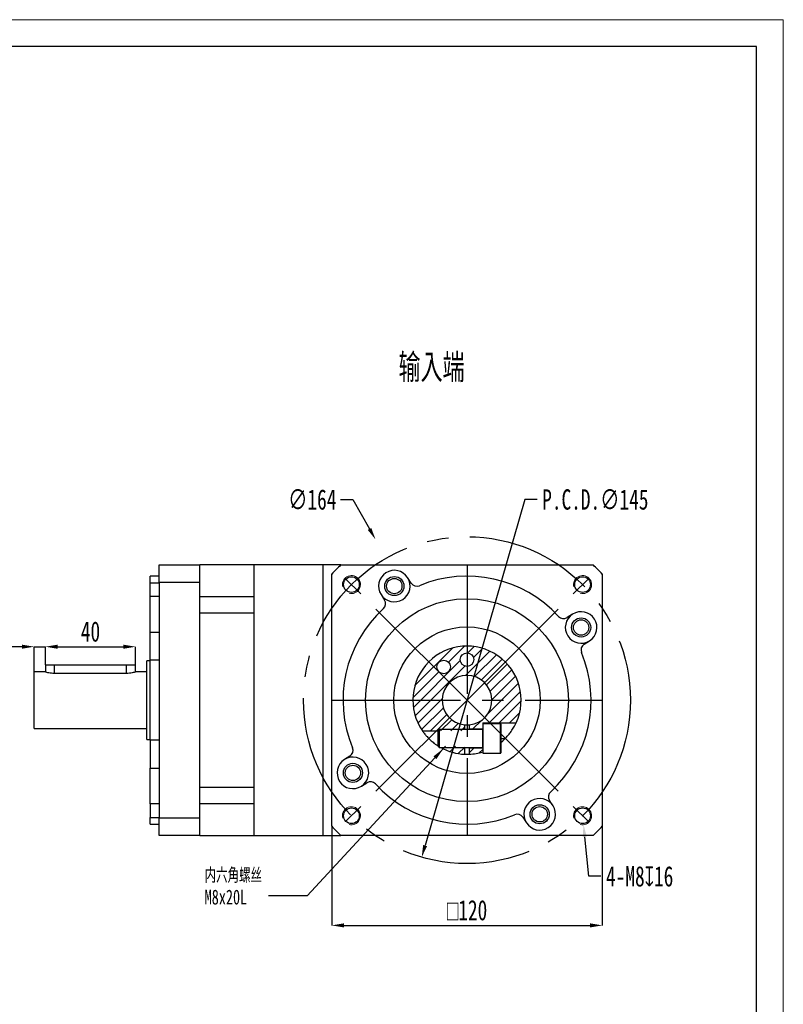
# Model space of a CAD drawing. Header units: millimetres. Extents: x 1515 to 1850, y 414 to 651.
# Tile 4 of 4: x 1737 to 1850, y 505 to 651. Entities that reach past the tile are written whole.
import ezdxf

# ---------------------------------------------------------------- set-up
doc = ezdxf.new("R2010")
doc.units = ezdxf.units.MM
doc.linetypes.add('CENTER2', pattern=[28.575, 19.05, -3.175, 3.175, -3.175])
doc.layers.add('3中心线层', color=1, linetype='CENTER2')
doc.layers.add('6文字层', color=3, linetype='Continuous')
doc.layers.add('SLD-0', color=7, linetype='Continuous', lineweight=18)
doc.layers.add('图框_外框线', color=7, linetype='Continuous', lineweight=18)
doc.styles.add('SLDTEXTSTYLE0', font='TXT', dxfattribs={"width": 0.7, "bigfont": 'bigfont'})
doc.styles.add('SLDTEXTSTYLE1', font='TXT', dxfattribs={"width": 0.7})
doc.dimstyles.new('SLDDIMSTYLE1', dxfattribs={"dimtxt": 3, "dimasz": 1.8, "dimexe": 0, "dimexo": 0.0625, "dimgap": 0.75, "dimtad": 0, "dimtih": 1, "dimtoh": 1, "dimlfac": 3, "dimrnd": 1e-09, "dimzin": 12, "dimdsep": 46, "dimtxsty": 'SLDTEXTSTYLE1', "dimsah": 1, "dimcen": 0, "dimadec": 0, "dimazin": 3, "dimtfac": 1, "dimtofl": 0, "dimtmove": 0, "dimatfit": 3, "dimfxl": 1, "dimfrac": 2, "dimtolj": 1, "dimtzin": 12, "dimarcsym": 0})
doc.dimstyles.new('SLDDIMSTYLE11', dxfattribs={"dimtxt": 3, "dimasz": 1.8, "dimexe": 0, "dimexo": 0.0625, "dimgap": 0.75, "dimtad": 0, "dimtih": 1, "dimtoh": 1, "dimlfac": 3, "dimrnd": 1e-09, "dimzin": 12, "dimdsep": 46, "dimtxsty": 'SLDTEXTSTYLE1', "dimsah": 1, "dimcen": 0, "dimadec": 0, "dimazin": 3, "dimtfac": 1, "dimtofl": 0, "dimtmove": 0, "dimatfit": 3, "dimfxl": 1, "dimfrac": 2, "dimtolj": 1, "dimtzin": 12, "dimarcsym": 0})
doc.dimstyles.new('SLDDIMSTYLE12', dxfattribs={"dimtxt": 0.18, "dimasz": 1.8, "dimexe": 0, "dimexo": 0.0625, "dimgap": 0, "dimtad": 0, "dimtih": 1, "dimtoh": 1, "dimdec": 0, "dimrnd": 1e-09, "dimzin": 0, "dimdsep": 46, "dimtxsty": 'Standard', "dimsah": 1, "dimcen": 0.09, "dimadec": 0, "dimazin": 0, "dimtfac": 1.8, "dimtdec": 0, "dimtofl": 0, "dimtmove": 0, "dimatfit": 3, "dimfxl": 1, "dimfrac": 2, "dimtolj": 1, "dimtzin": 0, "dimarcsym": 0})
doc.dimstyles.new('SLDDIMSTYLE2', dxfattribs={"dimtxt": 3, "dimasz": 1.8, "dimexe": 0, "dimexo": 0.0625, "dimgap": 0.75, "dimtad": 1, "dimlfac": 3, "dimrnd": 1e-09, "dimzin": 12, "dimdsep": 46, "dimtxsty": 'SLDTEXTSTYLE1', "dimsah": 1, "dimcen": 0.09, "dimadec": 0, "dimazin": 3, "dimtfac": 1, "dimtofl": 0, "dimtmove": 0, "dimatfit": 3, "dimfxl": 1, "dimfrac": 2, "dimtolj": 1, "dimtzin": 12, "dimarcsym": 0})
doc.dimstyles.new('SLDDIMSTYLE3', dxfattribs={"dimtxt": 3, "dimasz": 1.8, "dimexe": 0, "dimexo": 0.0625, "dimgap": 0.75, "dimtad": 0, "dimtih": 1, "dimtoh": 1, "dimlfac": 3, "dimrnd": 1e-09, "dimzin": 12, "dimdsep": 46, "dimtxsty": 'SLDTEXTSTYLE1', "dimsah": 1, "dimcen": 0, "dimadec": 0, "dimazin": 3, "dimtfac": 1, "dimtofl": 0, "dimtmove": 0, "dimatfit": 3, "dimfxl": 1, "dimfrac": 2, "dimtolj": 1, "dimtzin": 12, "dimarcsym": 0})
doc.dimstyles.new('SLDDIMSTYLE5', dxfattribs={"dimtxt": 3, "dimasz": 1.8, "dimexe": 0, "dimexo": 0.0625, "dimgap": 0.75, "dimtad": 1, "dimlfac": 3, "dimrnd": 1e-09, "dimzin": 12, "dimdsep": 46, "dimtxsty": 'SLDTEXTSTYLE1', "dimsah": 1, "dimcen": 0.09, "dimadec": 0, "dimazin": 3, "dimtfac": 1, "dimtmove": 0, "dimatfit": 0, "dimfxl": 1, "dimfrac": 2, "dimtolj": 1, "dimtzin": 12, "dimarcsym": 0})
pattern_1 = [(45, (1539.058, 434.0002), (-0.7483547, 0.7483547), [])]

# ---------------------------------------------------------------- blocks, each defined once
blk = doc.blocks.new('*D102')
at = {"layer": '6文字层', "color": 0, "lineweight": -2}
for p, q in [((1737.02, 558.11), (1732.32, 558.11)), ((1738.82, 554.44), (1738.82, 558.11)), ((1738.82, 558.11), (1740.48, 558.11)), ((1740.48, 555.44), (1740.48, 558.11)), ((1742.28, 558.11), (1744.08, 558.11))]:
    blk.add_line(p, q, dxfattribs=at)
at = {"layer": '6文字层', "color": 0}
for points in [[(1737.02, 557.81), (1737.02, 558.41), (1738.82, 558.11)], [(1742.28, 558.41), (1742.28, 557.81), (1740.48, 558.11)]]:
    blk.add_solid(points, dxfattribs=at)
at = {"layer": 'Defpoints', "color": 0}
for p in [(1740.48, 558.11), (1740.48, 555.37), (1738.82, 554.37)]:
    blk.add_point(p, dxfattribs=at)
at = {"layer": '6文字层', "color": 0, "insert": (1733.77, 561.86), "char_height": 3, "attachment_point": 2, "style": 'SLDTEXTSTYLE1'}
blk.add_mtext('\\A1;5', dxfattribs=at)
blk = doc.blocks.new('*D103')
at = {"layer": '6文字层', "color": 0, "lineweight": -2}
for p, q in [((1740.48, 555.44), (1740.48, 558.11)), ((1742.28, 558.11), (1752.02, 558.11)), ((1753.82, 555.44), (1753.82, 558.11))]:
    blk.add_line(p, q, dxfattribs=at)
at = {"layer": '6文字层', "color": 0}
for points in [[(1742.28, 558.41), (1742.28, 557.81), (1740.48, 558.11)], [(1752.02, 557.81), (1752.02, 558.41), (1753.82, 558.11)]]:
    blk.add_solid(points, dxfattribs=at)
at = {"layer": 'Defpoints', "color": 0}
for p in [(1753.82, 558.11), (1740.48, 555.37), (1753.82, 555.37)]:
    blk.add_point(p, dxfattribs=at)
at = {"layer": '6文字层', "color": 0, "insert": (1747.15, 561.86), "char_height": 3, "attachment_point": 2, "style": 'SLDTEXTSTYLE1'}
blk.add_mtext('\\A1;40', dxfattribs=at)
blk = doc.blocks.new('*D104')
at = {"layer": '6文字层', "color": 0, "lineweight": -2}
for p, q in [((1811.38, 579.88), (1796.62, 528.72)), ((1813.18, 579.88), (1811.38, 579.88))]:
    blk.add_line(p, q, dxfattribs=at)
at = {"layer": '6文字层', "color": 0}
blk.add_solid([(1796.33, 528.8), (1796.91, 528.63), (1796.12, 526.99)], dxfattribs=at)
at = {"layer": 'Defpoints', "color": 0}
for p in [(1809.51, 573.43), (1796.12, 526.99)]:
    blk.add_point(p, dxfattribs=at)
at = {"layer": '6文字层', "color": 0, "insert": (1813.93, 581.38), "char_height": 3, "attachment_point": 1, "style": 'SLDTEXTSTYLE1'}
blk.add_mtext('\\A1;P.C.D.∅145', dxfattribs=at)
blk = doc.blocks.new('*D105')
at = {"layer": '6文字层', "color": 0, "lineweight": -2}
for p, q in [((1820.82, 524.17), (1820.22, 530)), ((1822.62, 524.17), (1820.82, 524.17))]:
    blk.add_line(p, q, dxfattribs=at)
at = {"layer": '6文字层', "color": 0}
blk.add_solid([(1820.52, 530.03), (1819.92, 529.97), (1820.04, 531.79)], dxfattribs=at)
at = {"layer": 'Defpoints', "color": 0}
for p in [(1819.77, 534.44), (1820.04, 531.79)]:
    blk.add_point(p, dxfattribs=at)
at = {"layer": '6文字层', "color": 0, "insert": (1823.37, 525.67), "char_height": 3, "attachment_point": 1, "style": 'SLDTEXTSTYLE1'}
blk.add_mtext('\\A1;4-M8{\\fGDT;x}16', dxfattribs=at)
blk = doc.blocks.new('*D106')
at = {"layer": '6文字层', "color": 0, "lineweight": -2}
for p, q in [((1784.12, 579.88), (1785.92, 579.88)), ((1785.92, 579.88), (1788.4, 575.52))]:
    blk.add_line(p, q, dxfattribs=at)
at = {"layer": '6文字层', "color": 0}
blk.add_solid([(1788.14, 575.38), (1788.66, 575.67), (1789.29, 573.96)], dxfattribs=at)
at = {"layer": 'Defpoints', "color": 0}
for p in [(1789.29, 573.96), (1816.34, 526.45)]:
    blk.add_point(p, dxfattribs=at)
at = {"layer": '6文字层', "color": 0, "insert": (1776.37, 581.38), "char_height": 3, "attachment_point": 1, "style": 'SLDTEXTSTYLE1'}
blk.add_mtext('\\A1;∅164', dxfattribs=at)
blk = doc.blocks.new('*D107')
at = {"layer": '6文字层', "color": 0, "lineweight": -2}
for p, q in [((1782.82, 531.51), (1782.82, 516.91)), ((1822.82, 531.51), (1822.82, 516.91)), ((1784.62, 516.91), (1821.02, 516.91))]:
    blk.add_line(p, q, dxfattribs=at)
at = {"layer": '6文字层', "color": 0}
for points in [[(1784.62, 517.21), (1784.62, 516.61), (1782.82, 516.91)], [(1821.02, 516.61), (1821.02, 517.21), (1822.82, 516.91)]]:
    blk.add_solid(points, dxfattribs=at)
at = {"layer": 'Defpoints', "color": 0}
for p in [(1782.82, 531.58), (1822.82, 531.58), (1822.82, 516.91)]:
    blk.add_point(p, dxfattribs=at)
at = {"layer": '6文字层', "color": 0, "insert": (1802.82, 520.66), "char_height": 3, "attachment_point": 2, "style": 'SLDTEXTSTYLE1'}
blk.add_mtext('\\A1;{\\fGDT;o}120', dxfattribs=at)
blk = doc.blocks.new('SW_NOTE_4')
at = {"layer": 'SLD-0', "color": 0, "char_height": 2.2, "attachment_point": 1}
for s, insert, style in [('内六角螺丝', (-9.46, 4.1), 'SLDTEXTSTYLE0'), ('M8x20L', (-9.46, 0.9), 'SLDTEXTSTYLE1')]:
    blk.add_mtext(s, dxfattribs=dict(at, insert=insert, style=style))

msp = doc.modelspace()

# ---------------------------------------------------------------- hatches: boundary and pattern name
at = {"linetype": 'Continuous', "lineweight": 18}
h = msp.add_hatch(dxfattribs=at)
h.set_pattern_fill('ANSI31', scale=0.333333, style=0)
h.set_pattern_definition(pattern_1)
edge = h.paths.add_edge_path(flags=0)
edge.add_line((1805.150053, 546.872867), (1810.089125, 546.872867))
edge.add_arc((1802.81672, 550.206353), 8, 335.37448108, 574.52083525)
edge.add_line((1796.225359, 545.672706), (1802.483387, 545.672706))
edge.add_line((1802.483387, 545.672706), (1802.483387, 546.554869))
edge.add_arc((1802.81672, 550.206353), 3.666667, -84.78409143, 264.78409143, ccw=False)
edge.add_line((1803.150053, 546.554869), (1803.150053, 545.956102))
edge.add_line((1803.150053, 545.956102), (1805.150053, 545.956102))
edge.add_line((1805.150053, 545.956102), (1805.150053, 546.872867))
edge = h.paths.add_edge_path(flags=0)
edge.add_arc((1802.81672, 556.206353), 1, 0, 360)
edge = h.paths.add_edge_path(flags=0)
edge.add_arc((1799.375261, 555.121265), 1, 0, 360)
h = msp.add_hatch(dxfattribs=at)
h.set_pattern_fill('ANSI31', scale=0.333333, style=0)
h.set_pattern_definition(pattern_1)
edge = h.paths.add_edge_path(flags=0)
edge.add_line((1802.483387, 542.213301), (1802.483387, 543.406667))
edge.add_line((1802.483387, 543.406667), (1798.601952, 543.406667))
edge.add_arc((1802.81672, 550.206353), 8, 238.20740374, 267.61198454)
h = msp.add_hatch(dxfattribs=at)
h.set_pattern_fill('ANSI31', scale=0.333333, style=0)
h.set_pattern_definition(pattern_1)
edge = h.paths.add_edge_path(flags=0)
edge.add_line((1805.150053, 542.554193), (1805.150053, 543.123271))
edge.add_line((1805.150053, 543.123271), (1803.150053, 543.123271))
edge.add_line((1803.150053, 543.123271), (1803.150053, 542.213301))
edge.add_arc((1802.81672, 550.206353), 8, 272.38801546, 286.9577633)

# ---------------------------------------------------------------- linework, layer by layer
at = {"color": 7, "linetype": 'Continuous', "lineweight": 25}
for p, q in [((1757.316719, 570.206353), (1763.316721, 570.206353)), ((1757.316719, 567.591692), (1757.316719, 570.206353)), ((1771.316722, 570.206353), (1763.316721, 570.206353)), ((1763.316721, 567.591692), (1763.316721, 570.206353)), ((1781.483387, 570.206353), (1771.316722, 570.206353)), ((1771.316722, 570.206353), (1771.316722, 565.46842)), ((1771.316722, 570.206353), (1771.316722, 550.206354)), ((1784.150054, 570.206353), (1781.483387, 570.206353)), ((1781.483387, 570.206353), (1781.483387, 550.206354)), ((1781.483387, 570.206353), (1781.483387, 530.206354)), ((1782.816721, 568.87302), (1784.150054, 570.206353)), ((1784.185802, 570.206353), (1821.447638, 570.206353)), ((1821.483386, 570.206353), (1822.81672, 568.87302)), ((1757.316719, 568.539686), (1755.983388, 568.539686)), ((1755.983388, 567.564346), (1755.983388, 568.539686)), ((1782.816721, 531.575435), (1782.816721, 568.837271)), ((1794.552401, 567.521438), (1794.038641, 568.327881)), ((1822.81672, 568.837271), (1822.81672, 531.575435)), ((1755.983388, 567.564346), (1757.316719, 567.564346)), ((1755.983388, 565.542343), (1755.983388, 567.564346)), ((1757.316719, 567.591692), (1757.316719, 532.821014)), ((1763.316721, 567.591692), (1757.316719, 567.591692)), ((1763.316721, 550.206354), (1763.316721, 567.591692)), ((1757.316719, 565.542343), (1755.983388, 565.542343)), ((1755.983388, 560.252174), (1755.983388, 565.542343)), ((1771.316722, 565.46842), (1763.316721, 565.46842)), ((1790.102815, 565.820483), (1790.616575, 565.01404)), ((1763.316721, 563.131883), (1771.316722, 563.131883)), ((1771.316722, 563.131883), (1771.316722, 537.280824)), ((1818.43085, 562.920258), (1817.624406, 562.406498)), ((1755.983388, 556.106453), (1755.983388, 560.252174)), ((1755.983388, 560.252174), (1757.316719, 560.252174)), ((1820.131805, 558.47067), (1820.938248, 558.984431)), ((1757.316719, 556.106453), (1755.983388, 556.106453)), ((1755.983388, 544.306252), (1755.983388, 556.106453)), ((1740.483389, 555.37302), (1740.483389, 554.37302)), ((1741.81672, 555.37302), (1740.483389, 555.37302)), ((1752.483388, 555.37302), (1741.81672, 555.37302)), ((1753.816719, 555.37302), (1752.483388, 555.37302)), ((1753.816719, 554.37302), (1753.816719, 555.37302)), ((1755.983388, 556.039686), (1755.483384, 556.039686)), ((1755.483384, 544.37302), (1755.483384, 556.039686)), ((1740.483389, 554.37302), (1738.816718, 554.37302)), ((1738.816718, 546.039687), (1738.816718, 554.37302)), ((1752.483388, 554.153926), (1741.81672, 554.153926)), ((1755.483384, 554.37302), (1753.816719, 554.37302)), ((1763.316721, 532.821014), (1763.316721, 550.206354)), ((1771.316722, 550.206354), (1771.316722, 530.206354)), ((1781.483387, 550.206354), (1781.483387, 530.206354)), ((1738.816718, 546.039687), (1755.483384, 546.039687)), ((1798.691713, 545.87302), (1798.483387, 545.512186)), ((1805.083387, 545.87302), (1798.691713, 545.87302)), ((1798.691713, 545.87302), (1798.691713, 544.986108)), ((1802.483386, 545.87302), (1802.483386, 546.55487)), ((1803.150053, 546.55487), (1803.150053, 545.956102)), ((1803.150053, 545.956102), (1805.150053, 545.956102)), ((1803.150053, 545.87302), (1803.150053, 545.956102)), ((1805.150053, 546.872868), (1810.089125, 546.872868)), ((1805.150053, 546.872868), (1805.150053, 546.706353)), ((1807.783387, 546.706353), (1805.150053, 546.706353)), ((1805.150053, 546.706353), (1805.150053, 545.265122)), ((1807.816719, 546.673019), (1807.816719, 542.406352)), ((1796.225359, 545.672706), (1798.576062, 545.672706)), ((1798.483387, 545.512186), (1798.483387, 544.865297)), ((1798.483387, 544.865297), (1798.483387, 543.567187)), ((1798.691713, 544.986108), (1798.691713, 543.206353)), ((1805.150053, 545.265122), (1805.150053, 542.373021)), ((1755.483384, 544.37302), (1755.983388, 544.37302)), ((1755.983388, 544.306252), (1755.983388, 540.160533)), ((1757.316719, 544.306252), (1755.983388, 544.306252)), ((1798.483387, 543.567187), (1798.691713, 543.206353)), ((1798.691713, 543.206353), (1805.083387, 543.206353)), ((1802.483386, 542.2133), (1802.483386, 543.206353)), ((1803.150053, 543.123272), (1803.150053, 543.206353)), ((1805.150053, 543.123272), (1803.150053, 543.123272)), ((1803.150053, 543.123272), (1803.150053, 542.2133)), ((1785.501634, 541.942034), (1784.695191, 541.428274)), ((1805.150053, 542.373021), (1807.783387, 542.373021)), ((1755.983388, 540.160533), (1757.316719, 540.160533)), ((1755.983388, 534.870363), (1755.983388, 540.160533)), ((1771.316722, 537.280824), (1763.316721, 537.280824)), ((1787.202589, 537.492448), (1788.009033, 538.006208)), ((1757.316719, 534.870363), (1755.983388, 534.870363)), ((1755.983388, 534.870363), (1755.983388, 532.84836)), ((1763.316721, 534.944287), (1771.316722, 534.944287)), ((1771.316722, 534.944287), (1771.316722, 530.206354)), ((1815.530625, 534.592223), (1815.016865, 535.398666)), ((1755.983388, 532.84836), (1757.316719, 532.84836)), ((1755.983388, 531.873019), (1755.983388, 532.84836)), ((1757.316719, 532.821014), (1763.316721, 532.821014)), ((1757.316719, 530.206354), (1757.316719, 532.821014)), ((1763.316721, 530.206354), (1763.316721, 532.821014)), ((1811.081037, 532.891268), (1811.594798, 532.084824)), ((1755.983388, 531.873019), (1757.316719, 531.873019)), ((1784.150054, 530.206354), (1782.816721, 531.539688)), ((1821.483386, 530.206354), (1822.81672, 531.539688)), ((1763.316721, 530.206354), (1757.316719, 530.206354)), ((1763.316721, 530.206354), (1771.316722, 530.206354)), ((1771.316722, 530.206354), (1781.483387, 530.206354)), ((1781.483387, 530.206354), (1784.150054, 530.206354)), ((1821.447638, 530.206354), (1784.185802, 530.206354))]:
    msp.add_line(p, q, dxfattribs=at)
at = {"color": 1, "linetype": 'Continuous', "lineweight": 25}
for p, q in [((1741.81672, 554.153926), (1741.81672, 555.37302)), ((1752.483388, 554.153926), (1752.483388, 555.37302)), ((1805.083387, 545.87302), (1805.083387, 544.986108)), ((1807.783387, 542.373021), (1807.783387, 546.706353)), ((1805.083387, 544.986108), (1805.083387, 543.206353)), ((1807.816719, 544.539687), (1808.463745, 544.539687))]:
    msp.add_line(p, q, dxfattribs=at)
at = {"color": 7, "linetype": 'Continuous', "lineweight": 25, "flags": 128}
msp.add_lwpolyline([(1807.816719, 543.961355), (1808.10802, 544.206174), (1808.463745, 544.539687)], dxfattribs=at)
at = {"color": 7, "linetype": 'Continuous', "lineweight": 25}
for centre, radius in [((1785.728306, 567.294767), 1.166667), ((1792.070728, 567.074182), 1.416667), ((1792.070728, 567.074182), 1.133333), ((1819.905134, 567.294767), 1.166667), ((1802.81672, 550.206353), 15), ((1819.684549, 560.952345), 1.416667), ((1819.684549, 560.952345), 1.133333), ((1802.81672, 550.206353), 10.833333), ((1799.375261, 555.121265), 1), ((1802.81672, 556.206353), 1), ((1785.948891, 539.460361), 1.416667), ((1785.948891, 539.460361), 1.133333), ((1785.728306, 533.117939), 1.166667), ((1813.562712, 533.338524), 1.416667), ((1813.562712, 533.338524), 1.133333), ((1819.905134, 533.117939), 1.166667)]:
    msp.add_circle(centre, radius, dxfattribs=at)
for centre, radius, start, end in [((1802.81672, 550.206353), 27.333333, 132.97028393, 137.02971607), ((1792.070728, 567.074182), 2.333333, 32.5, 212.5), ((1802.81672, 550.206353), 27.333333, 42.97028393, 47.02971607), ((1792.070728, 567.074182), 2.333333, 212.5, 32.5), ((1802.81672, 550.206353), 18.333333, 42.42819184, 112.57180816), ((1795.395793, 568.058738), 1, 212.5, 292.57180816), ((1789.773184, 564.47674), 1, 312.42819184, 32.5), ((1802.81672, 550.206353), 18.333333, 132.42819184, 202.57180816), ((1817.087107, 563.249889), 1, 222.42819184, 302.5), ((1819.684549, 560.952345), 2.333333, 122.5, 302.5), ((1819.684549, 560.952345), 2.333333, 302.5, 122.5), ((1802.81672, 550.206353), 8, 335.37448108, 214.52083525), ((1820.669104, 557.627279), 1, 122.5, 202.57180816), ((1802.81672, 550.206353), 18.333333, 312.42819184, 22.57180816), ((1802.81672, 550.206353), 3.666667, 275.21590857, 264.78409143), ((1802.81672, 550.206353), 3.666667, 264.78409143, 275.21590857), ((1805.083387, 545.939686), 0.066667, 270, 0), ((1807.783387, 546.67302), 0.033333, 0, 90), ((1784.964335, 542.785427), 1, 302.5, 22.57180816), ((1802.81672, 550.206353), 8, 241.04497563, 267.61198454), ((1805.083387, 543.139686), 0.066667, 0, 90), ((1785.948891, 539.460361), 2.333333, 302.5, 122.5), ((1802.81672, 550.206353), 8, 267.61198454, 272.38801546), ((1802.81672, 550.206353), 8, 272.38801546, 286.9577633), ((1807.783387, 542.406353), 0.033333, 270, 0), ((1785.948891, 539.460361), 2.333333, 122.5, 302.5), ((1788.546333, 537.162817), 1, 42.42819184, 122.5), ((1802.81672, 550.206353), 18.333333, 222.42819184, 292.57180816), ((1815.860256, 535.935966), 1, 132.42819184, 212.5), ((1813.562712, 533.338524), 2.333333, 32.5, 212.5), ((1813.562712, 533.338524), 2.333333, 212.5, 32.5), ((1810.237646, 532.353969), 1, 32.5, 112.57180816), ((1802.81672, 550.206353), 27.333333, 222.97028393, 227.02971607), ((1802.81672, 550.206353), 27.333333, 312.97028393, 317.02971607)]:
    msp.add_arc(centre, radius, start, end, dxfattribs=at)
for points, knots in [([(1741.81672, 554.153926), (1741.671197, 554.158762), (1741.380339, 554.168427), (1740.989154, 554.235559), (1740.68635, 554.309953), (1740.504284, 554.366254), (1740.500003, 554.367714), (1740.49824, 554.368315)], [0, 0, 0, 0, 0.20725822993, 0.41425098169, 0.62803078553, 0.84680238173, 1, 1, 1, 1]), ([(1753.801868, 554.368315), (1753.80627, 554.369708), (1753.826037, 554.375964), (1753.71784, 554.341324), (1753.486649, 554.276128), (1753.130832, 554.200316), (1752.773151, 554.158522), (1752.551921, 554.155013), (1752.483388, 554.153926)], [0, 0, 0, 0, 0.0583952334, 0.2622304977, 0.4687050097, 0.6841764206, 0.9021643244, 1, 1, 1, 1]), ([(1808.463745, 544.539687), (1808.601032, 544.682819), (1808.875379, 544.968848), (1809.292816, 545.492672), (1809.684242, 546.08206), (1809.960554, 546.596817), (1810.074044, 546.839925), (1810.085288, 546.864487), (1810.089125, 546.872868)], [0, 0, 0, 0, 0.1455341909, 0.2908288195, 0.501721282, 0.7136532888, 0.9022941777, 1, 1, 1, 1]), ([(1796.225359, 545.672706), (1796.22693, 545.670424), (1796.232566, 545.662233), (1796.281315, 545.591599), (1796.399931, 545.426724), (1796.602955, 545.162295), (1796.936724, 544.769932), (1797.403579, 544.301293), (1797.8943, 543.891121), (1798.267013, 543.622955), (1798.489703, 543.476962), (1798.549544, 543.439468), (1798.573529, 543.424439)], [0, 0, 0, 0, 0.0291463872, 0.1045779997, 0.1826745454, 0.2696825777, 0.3974363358, 0.5656990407, 0.7375633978, 0.8679603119, 0.9470761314, 1, 1, 1, 1])]:
    msp.add_open_spline(points, degree=3, knots=knots, dxfattribs=at)
at = {"layer": '3中心线层'}
for p, q in [((1802.81672, 550.206353), (1783.483387, 569.539686)), ((1802.81672, 570.206353), (1802.81672, 530.206354)), ((1802.81672, 550.206354), (1822.150053, 569.539686)), ((1782.816721, 550.206353), (1822.81672, 550.206353)), ((1802.816721, 550.206352), (1783.483387, 530.87302)), ((1802.816721, 550.206353), (1822.150054, 530.87302))]:
    msp.add_line(p, q, dxfattribs=at)
msp.add_circle((1802.81672, 550.206353), 24.166667, dxfattribs=at)
at = {"layer": 'SLD-0'}
for centre in [(1785.728306, 567.294767), (1819.905134, 567.294767), (1785.728306, 533.117939), (1819.905134, 533.117939)]:
    msp.add_arc(centre, 1.333333, 255, 195, dxfattribs=at)
at = {"layer": '图框_外框线', "color": 3}
msp.add_lwpolyline([(1515.038035, 414.241597), (1849.578418, 414.241597), (1849.578418, 650.809439), (1515.038035, 650.809439)], close=True, dxfattribs=at)
at = {"layer": '图框_外框线', "color": 3, "lineweight": 25}
msp.add_lwpolyline([(1534.951153, 418.224221), (1845.595794, 418.224221), (1845.595794, 646.826816), (1534.951153, 646.826816)], close=True, dxfattribs=at)

# ---------------------------------------------------------------- block references
at = {"layer": '6文字层'}
msp.add_blockref('SW_NOTE_4', (1773.489924, 521.302495), dxfattribs=at)

# ---------------------------------------------------------------- texts
at = {"layer": 'SLD-0', "insert": (1792.684467, 601.457488), "char_height": 4.2333333, "attachment_point": 1, "style": 'SLDTEXTSTYLE0'}
msp.add_mtext('输入端', dxfattribs=at)

# ---------------------------------------------------------------- dimensions: what is measured, and where the dimension line sits
at = {"layer": '6文字层'}
dim = msp.add_diameter_dim_2p(p1=(1816.339719, 526.452625), p2=(1789.293721, 573.960081), dimstyle='SLDDIMSTYLE3', dxfattribs=at)
dim.commit()
dim.dimension.update_dxf_attribs({"geometry": '*D106', "text_midpoint": (1779.874506, 579.878252), "dimtype": 163})
dim = msp.add_diameter_dim_2p(p1=(1809.514513, 573.426331), p2=(1796.118927, 526.986376), text='P.C.D.<>', dimstyle='SLDDIMSTYLE1', dxfattribs=at)
dim.commit()
dim.dimension.update_dxf_attribs({"geometry": '*D104', "text_midpoint": (1821.625567, 579.878252), "dimtype": 163})
for base, p1, p2, dimstyle, picture, middle in [((1753.81672, 558.10969), (1740.483387, 555.37302), (1753.81672, 555.37302), 'SLDDIMSTYLE2', '*D103', (1747.150053, 558.10969)), ((1740.483387, 558.10969), (1738.81672, 554.37302), (1740.483387, 555.37302), 'SLDDIMSTYLE5', '*D102', (1733.76672, 558.10969))]:
    dim = msp.add_linear_dim(base=base, p1=p1, p2=p2, dimstyle=dimstyle, dxfattribs=at)
    dim.commit()
    dim.dimension.update_dxf_attribs({"geometry": picture, "text_midpoint": middle, "dimtype": 160})
dim = msp.add_diameter_dim_2p(p1=(1819.769994, 534.444406), p2=(1820.040274, 531.791472), text='4-M<>{\\fGDT;x}16', dimstyle='SLDDIMSTYLE11', override={"dimpost": '<>'}, dxfattribs=at)
dim.commit()
dim.dimension.update_dxf_attribs({"geometry": '*D105', "text_midpoint": (1829.817079, 524.16674), "dimtype": 163})
dim = msp.add_linear_dim(base=(1822.81672, 516.911787), p1=(1782.81672, 531.575435), p2=(1822.81672, 531.575435), text='{\\fGDT;o}<>', dimstyle='SLDDIMSTYLE2', dxfattribs=at)
dim.commit()
dim.dimension.update_dxf_attribs({"geometry": '*D107', "text_midpoint": (1802.81672, 516.911787), "dimtype": 160})

# ---------------------------------------------------------------- leaders
msp.add_leader([(1799.297681, 543.0219), (1779.19548, 521.302495), (1773.489924, 521.302495)], dimstyle='SLDDIMSTYLE12', dxfattribs=at)

doc.saveas('drawing.dxf')
